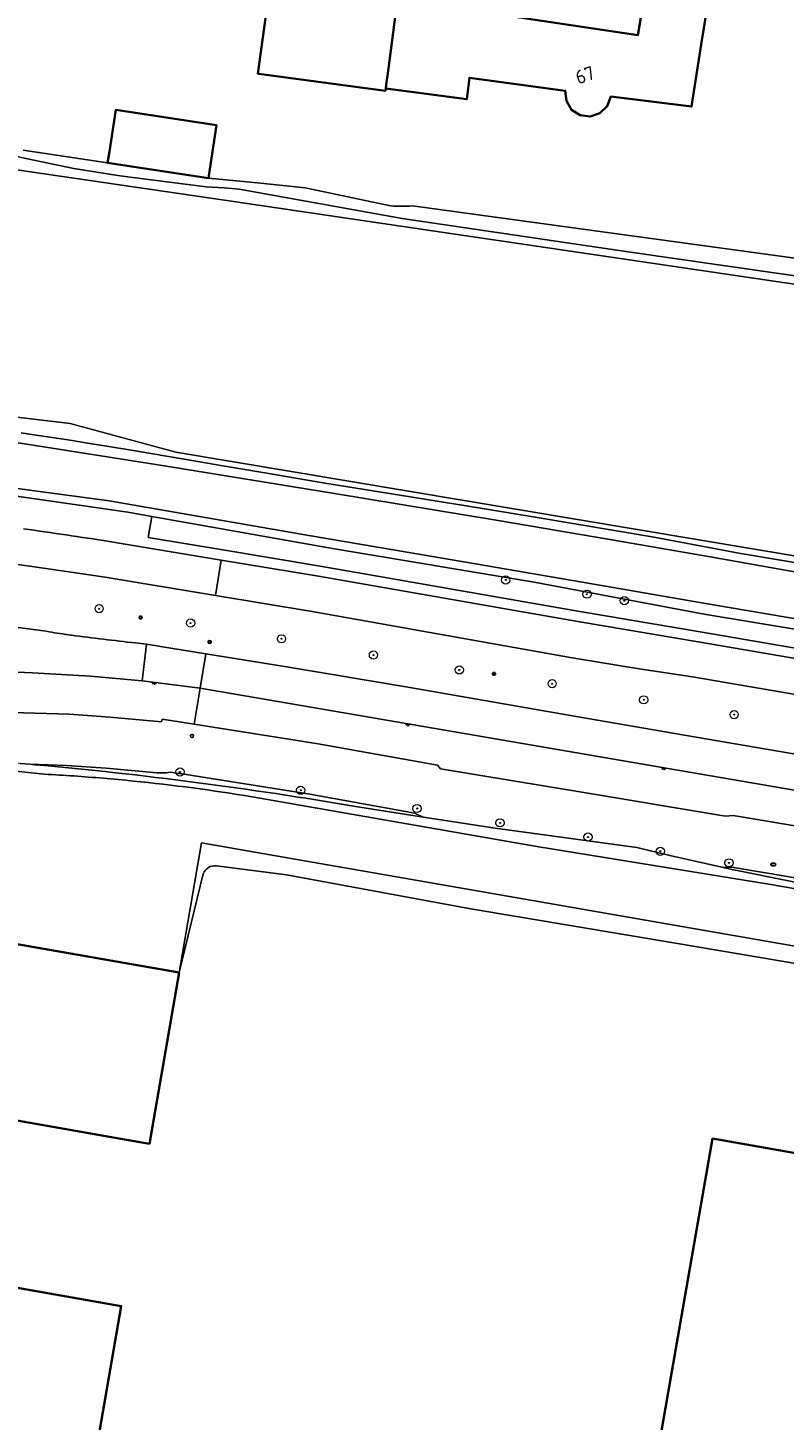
# Model space of a CAD drawing. Header units: metres. Extents: x 149984 to 156489, y 469398 to 478068.
# Tile 179 of 256: x 153975 to 154049, y 471342 to 471478. Entities that reach past the tile are written whole.
import ezdxf
from ezdxf.enums import TextEntityAlignment as Align

# ---------------------------------------------------------------- set-up
doc = ezdxf.new("R2010")
doc.units = ezdxf.units.M
doc.header["$LTSCALE"] = 0.75
for name, color, linetype, lineweight in [('B-WE-GR-BOOM-S', 252, 'Continuous', 25), ('B-WE-GR-GRAS-GV', 252, 'Continuous', 13), ('B-WE-GR-GROENVOORZIENING-GV', 252, 'Continuous', 18), ('B-WE-IE-MEUBILAIR-S', 252, 'Continuous', 25), ('B-WE-OG-BEBOUWING-GV', 6, 'Continuous', 35), ('B-WE-OG-BEBOUWING-T18', 1, 'Continuous', 18), ('B-WE-OG-TERREIN_ERF-GV', 252, 'Continuous', 18), ('B-WE-OG-TERREIN_OEVER-GV', 252, 'Continuous', 18), ('B-WE-OG-WATER-GV', 252, 'Continuous', 18), ('B-WE-OG-WATER_MEER-GV', 252, 'Continuous', 18), ('B-WE-VH-GESLOTENVERHARDING-GV', 252, 'Continuous', 18)]:
    doc.layers.add(name, color=color, linetype=linetype, lineweight=lineweight)
doc.styles.add('NLCS-ISO', font='NLCS-ISO.ttf')
doc.styles.add('NLCS-ISO-M750-T18', font='NLCS-ISO.ttf', dxfattribs={"height": 1.35})

# ---------------------------------------------------------------- blocks, each defined once
blk = doc.blocks.new('SIE-MEUBILAIR_BORD_VERKEER-SO')
blk.add_lwpolyline([(-0.5625, -0.5625), (0.5625, -0.5625), (0.5625, 0.5625), (-0.5625, 0.5625)], close=True)
at = {"style": 'NLCS-ISO'}
blk.add_text('vb', height=0.75, dxfattribs=at).set_placement((0, 0), align=Align.MIDDLE_CENTER)
blk = doc.blocks.new('SIE-MEUBILAIR_PAAL_VERKEERSBORD-SO')
blk.add_circle((0, 0), 0.75)
at = {"style": 'NLCS-ISO'}
blk.add_text('vb', height=0.75, dxfattribs=at).set_placement((0, 0.07), align=Align.MIDDLE_CENTER)
blk = doc.blocks.new('SIE-MEUBILAIR_PAAL_HECTOMETER-SO')
blk.add_circle((0, 0), 0.75)
at = {"style": 'NLCS-ISO'}
blk.add_text('hm', height=0.75, dxfattribs=at).set_placement((0.16, 0.07), align=Align.MIDDLE_CENTER)
blk = doc.blocks.new('SIE-MEUBILAIR_PAAL_LICHTMAST-SO')
for points in [[(-0.62, 0), (-1, 0)], [(-0.71, 0.71), (-0.44, 0.44)], [(0, 1), (0, 0.62)], [(0.44, 0.44), (0.71, 0.71)], [(1, 0), (0.62, 0)], [(-0.71, -0.71), (-0.44, -0.44)], [(0, -0.62), (0, -1)], [(0.44, -0.44), (0.71, -0.71)]]:
    blk.add_lwpolyline(points)
blk.add_circle((0, 0), 0.5)
blk = doc.blocks.new('SIE-MEUBILAIR_PUT_GASPUT-SO')
blk.add_ellipse((0, 0), major_axis=(1.25, 0), ratio=0.54)
at = {"style": 'NLCS-ISO'}
blk.add_text('gas ', height=0.75, dxfattribs=at).set_placement((0.53, 0.16), align=Align.MIDDLE_CENTER)
blk = doc.blocks.new('SIE-MEUBILAIR_LICHTPUNT-SO')
at = {"color": 0, "linetype": 'ByBlock', "lineweight": 18}
for points in [[(-0.62, 0), (-1.25, 0)], [(0.62, 0), (1.25, 0)], [(-0.46, -0.43), (-0.92, -0.85)], [(0, -0.62), (0, -1.25)], [(0.46, -0.43), (0.92, -0.85)]]:
    blk.add_lwpolyline(points, dxfattribs=at)
blk.add_lwpolyline([(0, 0), (0.62, 0, -1), (-0.62, 0)], format="xyb", close=True, dxfattribs=at)
blk = doc.blocks.new('SGR-BOOM_GBKN-SO')
at = {"linetype": 'ByBlock', "lineweight": 18}
h = blk.add_hatch(color=0, dxfattribs=at)
h.dxf.hatch_style = 1
edge = h.paths.add_edge_path()
edge.add_arc((0, 0), 0.25, 0, 360)
at = {"color": 0, "linetype": 'ByBlock', "lineweight": 18}
for radius in [2, 0.25]:
    blk.add_circle((0, 0), radius, dxfattribs=at)
at = {"color": 0, "linetype": 'ByBlock', "lineweight": 18, "style": 'NLCS-ISO'}
blk.add_attdef('SOORT', (2.5, 0), '', height=1.5, dxfattribs=at)

msp = doc.modelspace()

# ---------------------------------------------------------------- linework, layer by layer
at = {"layer": 'B-WE-GR-GRAS-GV', "flags": 128}
msp.add_lwpolyline([(154066.443, 471450.847), (153994.227, 471461.507), (153967.901, 471465.344), (153930.066, 471473.943), (153928.89, 471468.94), (153927.674, 471463.511), (153927.065, 471456.466), (153927.609, 471452.886), (153928.205, 471450.292), (153931.286, 471446.036), (153935.622, 471442.854), (153941.658, 471441.422), (153954.35, 471442.051), (153963.535, 471441.531), (153979.146, 471439.679), (153989.465, 471436.901), (154102.309, 471417.983)], dxfattribs=at)
at = {"layer": 'B-WE-GR-GROENVOORZIENING-GV', "flags": 128}
for points in [[(154064.383, 471415.259), (154040.669, 471419.35), (154028.922, 471421.328), (154003.578, 471425.758), (153994.076, 471427.333), (153986.769, 471428.545), (153987.137, 471430.612), (153984.776, 471431.033), (153971.194, 471432.975), (153966.92, 471433.492), (153960.706, 471434.243), (153951.578, 471434.671), (153943.451, 471434.162), (153932.028, 471434.306), (153928.89, 471436.212), (153920.504, 471435.834), (153916.238, 471435.166), (153916.222, 471435.467), (153916.209, 471435.823), (153916.197, 471436.003), (153915.211, 471435.769)], [(154064.685, 471417.149), (154041.069, 471421.049), (154024.473, 471424.188), (154004.769, 471427.471), (153987.137, 471430.612), (153986.769, 471428.545), (153994.076, 471427.333), (154003.578, 471425.758), (154028.922, 471421.328), (154040.669, 471419.35), (154064.383, 471415.259)], [(153982.963, 471428.163), (153993.912, 471426.347), (154003.41, 471424.772), (154028.753, 471420.342), (154040.501, 471418.364), (154064.213, 471414.274)], [(154113.998, 471402.371), (154091.993, 471406.074), (154091.399, 471406.174), (154070.184, 471409.771), (154063.657, 471410.883), (154039.933, 471414.924), (154034.726, 471415.715), (154028.196, 471416.8), (154002.803, 471421.333), (153993.339, 471422.89), (153982.583, 471424.659), (153975.439, 471425.717), (153968.693, 471426.636)], [(153958.828, 471421.741), (153969.609, 471420.335), (153976.562, 471419.429)], [(153985.544, 471418.25), (153986.598, 471418.12), (153987.649, 471417.968), (153987.969, 471417.917), (153992.395, 471417.196), (153999.901, 471415.973), (154004.177, 471415.266), (154012.343, 471413.886), (154028.776, 471411.035), (154031.41, 471410.572), (154038.948, 471409.285), (154062.726, 471405.209), (154069.172, 471404.104), (154090.799, 471400.418), (154091.022, 471400.38), (154108.751, 471397.381)], [(154134.362, 471385.898), (154123.475, 471387.637), (154105.682, 471390.665), (154105.718, 471390.813), (154090.201, 471393.515), (154089.846, 471393.576), (154067.964, 471397.354), (154061.612, 471398.425), (154043.908, 471401.41), (154043.162, 471401.317), (154029.141, 471403.67), (154015.316, 471405.953), (154015.026, 471406.313), (154003.391, 471408.404), (153991.256, 471410.328), (153988.158, 471410.819), (153988.083, 471410.546), (153983.067, 471411.015), (153979.044, 471411.287), (153969.008, 471411.59), (153963.231, 471411.665)], [(153974.29, 471406.481), (153975.227, 471406.401), (153978.801, 471406.293), (153982.663, 471406.032), (153987.617, 471405.568), (153988.082, 471405.547), (153988.518, 471405.565), (153988.962, 471405.625), (153990.473, 471405.39), (154002.557, 471403.474), (154012.808, 471401.629), (154013.202, 471401.422), (154013.605, 471401.255), (154013.666, 471401.236), (154020.664, 471400.142), (154034.485, 471398.263), (154037.713, 471397.484), (154042.785, 471396.333), (154043.161, 471396.317), (154043.79, 471396.357), (154060.781, 471393.495)], [(153988.962, 471405.625), (153988.518, 471405.565), (153988.082, 471405.547), (153987.617, 471405.568), (153982.663, 471406.032), (153978.801, 471406.293), (153975.227, 471406.401), (153975.714, 471406.359)], [(154007.031, 471402.274), (154013.666, 471401.236), (154013.605, 471401.255), (154013.202, 471401.422), (154012.808, 471401.629), (154002.557, 471403.474), (153990.473, 471405.39), (153988.962, 471405.625)]]:
    msp.add_lwpolyline(points, dxfattribs=at)
at = {"layer": 'B-WE-GR-GROENVOORZIENING-GV'}
for points in [[(153974.584, 471429.404, -0.0037068), (153982.963, 471428.163)], [(153976.562, 471419.429, 0.0018994), (153978.697, 471419.081)], [(153978.697, 471419.081, 0.0066234), (153979.289, 471418.997)], [(153979.289, 471418.997, 0.0036818), (153985.544, 471418.25)], [(153975.714, 471406.359, -0.0200179), (154007.031, 471402.274)]]:
    msp.add_lwpolyline(points, format="xyb", dxfattribs=at)
at = {"layer": 'B-WE-GR-GROENVOORZIENING-GV', "flags": 128}
msp.add_lwpolyline([(154060.781, 471393.495), (154043.79, 471396.357), (154043.161, 471396.317), (154042.785, 471396.333), (154043.485, 471396.174), (154050.272, 471394.805), (154060.753, 471393.188), (154063.249, 471392.803), (154081.562, 471389.933), (154067.131, 471392.424)], close=True, dxfattribs=at)
at = {"layer": 'B-WE-OG-BEBOUWING-GV', "flags": 128}
for points in [[(154034.599, 471477.626), (154035.4, 471482.36), (154035.291, 471482.378), (154035.82, 471485.513), (154035.687, 471485.534), (154035.21, 471482.542), (154019.512, 471484.944), (154018.916, 471479.952)], [(153998.456, 471480.966), (153998.229, 471479.278), (153997.501, 471473.855), (153997.581, 471473.844), (154000, 471473.519), (154009.939, 471472.184), (154009.971, 471472.422), (154010.016, 471472.754), (154010.232, 471474.365), (154010.94, 471479.637), (154000, 471481.107), (153998.502, 471481.308)], [(153982.819, 471465.162), (153992.676, 471463.656), (153992.811, 471464.54), (153993.464, 471468.815), (153983.607, 471470.321), (153982.988, 471466.27)], [(154113.749, 471317.304), (154115.623, 471327.955), (154115.663, 471328.186), (154120.561, 471356.024), (154077.337, 471363.613), (154071.424, 471364.651), (154057.597, 471367.078), (154051.649, 471368.123), (154041.889, 471369.836), (154035.02, 471330.48), (154036.085, 471330.293), (154113.644, 471316.708), (154113.702, 471317.038)]]:
    msp.add_lwpolyline(points, close=True, dxfattribs=at)
for points in [[(154010.94, 471479.637), (154010.232, 471474.365), (154010.016, 471472.754), (154009.971, 471472.422), (154017.891, 471471.357), (154018.141, 471473.453), (154027.505, 471472.195), (154027.614, 471471.194), (154028.112, 471470.337), (154028.952, 471469.792), (154029.943, 471469.667), (154030.878, 471469.988), (154031.617, 471470.679), (154031.959, 471471.623), (154039.841, 471470.638), (154040.792, 471476.708), (154041.548, 471481.528)], [(154035.4, 471482.36), (154034.599, 471477.626), (154018.916, 471479.952)], [(153957.13, 471374.53), (153960.308, 471373.975), (153966.721, 471372.855), (153984.117, 471369.817), (153986.893, 471369.332), (153989.793, 471386.063), (153957.738, 471391.661)], [(153949.147, 471342.47), (153950.571, 471342.189), (153951.991, 471341.909), (153958.525, 471340.619), (153981.142, 471336.154), (153984.143, 471353.465), (153961.462, 471357.478), (153957.568, 471358.167), (153954.384, 471358.731)]]:
    msp.add_lwpolyline(points, dxfattribs=at)
at = {"layer": 'B-WE-OG-TERREIN_ERF-GV', "flags": 128}
for points in [[(154041.548, 471481.528), (154040.792, 471476.708), (154039.841, 471470.638), (154031.959, 471471.623), (154031.617, 471470.679), (154030.878, 471469.988), (154029.943, 471469.667), (154028.952, 471469.792), (154028.112, 471470.337), (154027.614, 471471.194), (154027.505, 471472.195), (154018.141, 471473.453), (154017.891, 471471.357), (154009.971, 471472.422), (154009.939, 471472.184), (154000, 471473.519), (153997.581, 471473.844), (153997.501, 471473.855), (153998.229, 471479.278)], [(153974.573, 471466.386), (153982.819, 471465.162), (153982.988, 471466.27), (153983.607, 471470.321), (153993.464, 471468.815), (153992.811, 471464.54), (153992.676, 471463.656), (153997.746, 471463.148), (154002.12, 471462.71), (154010.44, 471460.96), (154010.74, 471460.93), (154012.32, 471460.92), (154012.6, 471460.96), (154053.502, 471455.344)], [(153992.153, 471395.694), (153989.793, 471386.063), (153986.893, 471369.332), (153984.117, 471369.817), (153966.721, 471372.855), (153960.308, 471373.975), (153957.13, 471374.53)], [(154060.57, 471385.157), (154038.468, 471388.888), (154018.076, 471392.304), (154000.299, 471395.597), (153993.451, 471396.475)], [(153954.384, 471358.731), (153957.568, 471358.167), (153961.462, 471357.478), (153984.143, 471353.465), (153981.142, 471336.154), (153958.525, 471340.619), (153951.991, 471341.909), (153951.577, 471338.602), (154017.539, 471327.383)]]:
    msp.add_lwpolyline(points, dxfattribs=at)
at = {"layer": 'B-WE-OG-TERREIN_ERF-GV'}
msp.add_lwpolyline([(153993.451, 471396.475, 0.3490374), (153992.153, 471395.694)], format="xyb", dxfattribs=at)
at = {"layer": 'B-WE-OG-TERREIN_ERF-GV', "flags": 128}
msp.add_lwpolyline([(154115.623, 471327.955), (154113.749, 471317.304), (154113.702, 471317.038), (154113.644, 471316.708), (154036.085, 471330.293), (154035.02, 471330.48), (154041.889, 471369.836), (154051.649, 471368.123), (154057.597, 471367.078), (154071.424, 471364.651), (154077.337, 471363.613), (154120.561, 471356.024), (154115.663, 471328.186)], close=True, dxfattribs=at)
at = {"layer": 'B-WE-OG-TERREIN_OEVER-GV', "flags": 128}
for points in [[(154057.88, 471452.963), (154033.663, 471456.456), (154011.571, 471459.72), (153995.676, 471462.577), (153994.21, 471462.7), (153992.43, 471462.79), (153985.28, 471463.7), (153983.8, 471463.92), (153979.52, 471464.61), (153975.6, 471465.42), (153971.05, 471466.4)], [(154102.309, 471417.983), (153989.465, 471436.901), (153979.146, 471439.679), (153963.535, 471441.531), (153954.35, 471442.051), (153941.658, 471441.422), (153935.622, 471442.854), (153931.286, 471446.036), (153928.205, 471450.292), (153927.609, 471452.886), (153927.065, 471456.466), (153927.674, 471463.511), (153926.769, 471464.872), (153925.163, 471465.123)], [(153967.901, 471465.344), (153994.227, 471461.507), (154066.443, 471450.847)], [(153973.886, 471437.831), (153988.766, 471435.5), (154004.985, 471432.832), (154020.772, 471430.25), (154032.045, 471428.313), (154041.869, 471426.625), (154072.392, 471421.201)], [(153974.36, 471438.777), (153975.598, 471438.591), (153978.513, 471438.152), (153979.336, 471438.02), (153980.834, 471437.781), (153982.927, 471437.433), (153985.519, 471437.001), (153991.816, 471435.94), (153993.676, 471435.627), (153998.177, 471434.863), (154004.422, 471433.802), (154005.257, 471433.66), (154017.637, 471431.676), (154024.566, 471430.54), (154036.012, 471428.617), (154043.259, 471427.238), (154044.251, 471427.043), (154061.524, 471424.141)], [(154061.524, 471424.141), (154044.251, 471427.043), (154043.259, 471427.238), (154036.012, 471428.617), (154024.566, 471430.54), (154017.637, 471431.676), (154005.257, 471433.66), (154004.422, 471433.802), (153998.177, 471434.863), (153993.676, 471435.627), (153991.816, 471435.94), (153985.519, 471437.001), (153982.927, 471437.433), (153980.834, 471437.781), (153979.336, 471438.02), (153978.513, 471438.152), (153975.598, 471438.591), (153974.36, 471438.777)], [(154064.841, 471418.099), (154041.386, 471422.073), (154031.247, 471423.823), (154017.617, 471426.175), (154002.667, 471428.715), (153982.967, 471432.142), (153968.869, 471434.01)], [(153971.194, 471432.975), (153984.776, 471431.033), (153987.137, 471430.612), (154004.769, 471427.471), (154024.473, 471424.188), (154041.069, 471421.049), (154064.685, 471417.149)], [(153975.714, 471406.359), (153975.227, 471406.401), (153974.29, 471406.481), (153972.865, 471406.585), (153971.439, 471406.669), (153970.011, 471406.735), (153968.583, 471406.782), (153967.154, 471406.81), (153965.725, 471406.819), (153964.296, 471406.809), (153962.868, 471406.781), (153961.44, 471406.733), (153960.012, 471406.666), (153958.377, 471406.567), (153957.161, 471406.477), (153955.737, 471406.354)], [(153982.376, 471405.035), (153984.595, 471404.835)], [(153996.197, 471403.343), (154024.748, 471398.37), (154047.577, 471394.663), (154060.621, 471392.387), (154070.388, 471390.683), (154091.983, 471387.332)], [(154143.177, 471383.21), (154124.913, 471385.16), (154116.771, 471384.08), (154088.69, 471388.816), (154081.562, 471389.933), (154063.249, 471392.803), (154060.753, 471393.188), (154050.272, 471394.805), (154043.485, 471396.174), (154042.785, 471396.333), (154037.713, 471397.484), (154034.485, 471398.263), (154020.664, 471400.142), (154013.666, 471401.236), (154007.031, 471402.274)], [(154205.785, 471361.567), (154205.307, 471361.62), (154138.784, 471373.179), (154000, 471397.338), (153991.989, 471398.732), (153989.793, 471386.063), (153992.153, 471395.694)], [(153993.451, 471396.475), (154000.299, 471395.597), (154018.076, 471392.304), (154038.468, 471388.888), (154060.57, 471385.157), (154082.453, 471381.295), (154103.528, 471377.785), (154126.897, 471373.746), (154147.33, 471370.404), (154168.078, 471366.884), (154187.122, 471363.346), (154203.214, 471360.57), (154205.58, 471360.395), (154210.924, 471360)]]:
    msp.add_lwpolyline(points, dxfattribs=at)
at = {"layer": 'B-WE-OG-TERREIN_OEVER-GV'}
for points in [[(154007.031, 471402.274, 0.0200179), (153975.714, 471406.359)], [(153961.547, 471405.955, -0.0410267), (153976.635, 471405.426)], [(153976.635, 471405.426, -0.0078376), (153982.376, 471405.035)], [(153984.595, 471404.835, -0.0160326), (153996.197, 471403.343)], [(153992.153, 471395.694, -0.3490374), (153993.451, 471396.475)]]:
    msp.add_lwpolyline(points, format="xyb", dxfattribs=at)
at = {"layer": 'B-WE-OG-WATER-GV', "flags": 128}
for points in [[(154072.392, 471421.201), (154041.869, 471426.625), (154032.045, 471428.313), (154020.772, 471430.25), (154004.985, 471432.832), (153988.766, 471435.5), (153973.886, 471437.831)], [(153968.869, 471434.01), (153982.967, 471432.142), (154002.667, 471428.715), (154017.617, 471426.175), (154031.247, 471423.823), (154041.386, 471422.073), (154064.841, 471418.099)]]:
    msp.add_lwpolyline(points, dxfattribs=at)
at = {"layer": 'B-WE-OG-WATER_MEER-GV', "flags": 128}
for points in [[(153971.05, 471466.4), (153975.6, 471465.42), (153979.52, 471464.61), (153983.8, 471463.92), (153985.28, 471463.7), (153992.43, 471462.79), (153994.21, 471462.7), (153995.676, 471462.577), (154011.571, 471459.72), (154033.663, 471456.456), (154057.88, 471452.963)], [(154053.502, 471455.344), (154012.6, 471460.96), (154012.32, 471460.92), (154010.74, 471460.93), (154010.44, 471460.96), (154002.12, 471462.71), (153997.746, 471463.148), (153992.676, 471463.656), (153982.819, 471465.162), (153974.573, 471466.386)], [(153984.595, 471404.835), (153982.376, 471405.035)], [(154142.86, 471379.97), (154139.286, 471381.291), (154121.697, 471382.235), (154091.983, 471387.332), (154070.388, 471390.683), (154060.621, 471392.387), (154047.577, 471394.663), (154024.748, 471398.37), (153996.197, 471403.343)], [(153957.738, 471391.661), (153989.793, 471386.063), (153991.989, 471398.732), (154000, 471397.338), (154138.784, 471373.179), (154205.307, 471361.62), (154205.785, 471361.567), (154212.353, 471360.832)]]:
    msp.add_lwpolyline(points, dxfattribs=at)
at = {"layer": 'B-WE-OG-WATER_MEER-GV'}
for points in [[(153976.635, 471405.426, 0.0410267), (153961.547, 471405.955)], [(153982.376, 471405.035, 0.0078376), (153976.635, 471405.426)], [(153996.197, 471403.343, 0.0160326), (153984.595, 471404.835)]]:
    msp.add_lwpolyline(points, format="xyb", dxfattribs=at)
at = {"layer": 'B-WE-VH-GESLOTENVERHARDING-GV'}
for points in [[(153982.963, 471428.163, 0.0037068), (153974.584, 471429.404)], [(153978.697, 471419.081, -0.0018994), (153976.562, 471419.429)], [(153979.289, 471418.997, -0.0066234), (153978.697, 471419.081)], [(153985.544, 471418.25, -0.0036818), (153979.289, 471418.997)]]:
    msp.add_lwpolyline(points, format="xyb", dxfattribs=at)
at = {"layer": 'B-WE-VH-GESLOTENVERHARDING-GV', "flags": 128}
for points in [[(153968.693, 471426.636), (153975.439, 471425.717), (153982.583, 471424.659), (153993.339, 471422.89), (153993.912, 471426.347), (153982.963, 471428.163)], [(153976.562, 471419.429), (153969.609, 471420.335), (153969.58, 471419.831), (153961.275, 471420.103), (153956.87, 471420.099), (153948.677, 471419.9), (153941.014, 471419.397), (153933.014, 471418.571), (153929.031, 471418.12), (153921.648, 471417.067), (153913.853, 471415.803), (153902.467, 471413.505), (153903.331, 471409.857), (153908.169, 471410.969), (153913.301, 471412.049)], [(153915.583, 471410.66), (153919.413, 471411.485), (153925.555, 471412.58), (153932.009, 471413.714), (153940.419, 471414.926), (153946.442, 471415.454), (153956.232, 471415.905), (153965.483, 471415.757), (153975.481, 471415.315), (153981.156, 471415), (153986.181, 471414.544), (153986.598, 471418.12), (153985.544, 471418.25)], [(153963.231, 471411.665), (153969.008, 471411.59), (153979.044, 471411.287), (153983.067, 471411.015), (153988.083, 471410.546), (153988.158, 471410.819), (153991.256, 471410.328), (153991.838, 471413.835), (153986.453, 471414.519), (153986.181, 471414.544), (153981.156, 471415), (153975.481, 471415.315), (153965.483, 471415.757), (153956.232, 471415.905), (153946.442, 471415.454), (153940.419, 471414.926), (153932.009, 471413.714), (153925.555, 471412.58), (153919.413, 471411.485), (153915.583, 471410.66)]]:
    msp.add_lwpolyline(points, dxfattribs=at)
for points in [[(153993.912, 471426.347), (153993.339, 471422.89), (154002.803, 471421.333), (154028.196, 471416.8), (154034.726, 471415.715), (154039.933, 471414.924), (154063.657, 471410.883), (154070.184, 471409.771), (154091.399, 471406.174), (154091.993, 471406.074), (154092.578, 471409.505), (154092.074, 471409.59), (154070.694, 471413.156), (154064.213, 471414.274), (154040.501, 471418.364), (154028.753, 471420.342), (154003.41, 471424.772)], [(153992.395, 471417.196), (153987.969, 471417.917), (153987.649, 471417.968), (153986.598, 471418.12), (153986.181, 471414.544), (153986.453, 471414.519), (153991.838, 471413.835)], [(153991.838, 471413.835), (154066.575, 471401.017), (154088.56, 471397.224), (154090.421, 471396.904), (154091.022, 471400.38), (154090.799, 471400.418), (154069.172, 471404.104), (154062.726, 471405.209), (154038.948, 471409.285), (154031.41, 471410.572), (154028.776, 471411.035), (154012.343, 471413.886), (154004.177, 471415.266), (153999.901, 471415.973), (153992.395, 471417.196)], [(153991.256, 471410.328), (154003.391, 471408.404), (154015.026, 471406.313), (154015.316, 471405.953), (154029.141, 471403.67), (154043.162, 471401.317), (154043.908, 471401.41), (154061.612, 471398.425), (154067.964, 471397.354), (154089.846, 471393.576), (154090.421, 471396.904), (154088.56, 471397.224), (154066.575, 471401.017), (153991.838, 471413.835)]]:
    msp.add_lwpolyline(points, close=True, dxfattribs=at)

# ---------------------------------------------------------------- block references
at = {"layer": 'B-WE-GR-BOOM-S', "xscale": 0.2, "yscale": 0.2, "zscale": 0.2}
for p in [(154021.696, 471424.4), (154029.626, 471423.012), (154033.28, 471422.373), (153981.986, 471421.592), (153990.917, 471420.19), (153999.802, 471418.654), (154008.775, 471417.069), (154017.163, 471415.617), (154026.228, 471414.267), (154035.173, 471412.696), (154044.002, 471411.248), (153989.884, 471405.652), (154001.675, 471403.862), (154013.035, 471402.079), (154021.142, 471400.673), (154029.73, 471399.285), (154036.796, 471397.899), (154043.5, 471396.767)]:
    msp.add_blockref('SGR-BOOM_GBKN-SO', p, dxfattribs=at)
at = {"layer": 'B-WE-IE-MEUBILAIR-S', "xscale": 0.2, "yscale": 0.2, "zscale": 0.2}
for name, p in [('SIE-MEUBILAIR_PAAL_LICHTMAST-SO', (153986.041, 471420.739)), ('SIE-MEUBILAIR_PAAL_VERKEERSBORD-SO', (153992.775, 471418.352)), ('SIE-MEUBILAIR_BORD_VERKEER-SO', (153992.775, 471418.352)), ('SIE-MEUBILAIR_PAAL_LICHTMAST-SO', (154020.551, 471415.236)), ('SIE-MEUBILAIR_LICHTPUNT-SO', (153987.365, 471414.402)), ('SIE-MEUBILAIR_PAAL_HECTOMETER-SO', (153991.062, 471409.16)), ('SIE-MEUBILAIR_LICHTPUNT-SO', (154012.129, 471410.348)), ('SIE-MEUBILAIR_LICHTPUNT-SO', (154037.125, 471406.058)), ('SIE-MEUBILAIR_PUT_GASPUT-SO', (154047.82, 471396.611))]:
    msp.add_blockref(name, p, dxfattribs=at)

# ---------------------------------------------------------------- texts
at = {"layer": 'B-WE-OG-BEBOUWING-T18', "style": 'NLCS-ISO-M750-T18'}
msp.add_text('67', height=1.35, rotation=18.9, dxfattribs=at).set_placement((154029.438, 471473.723), align=Align.MIDDLE)

doc.saveas('drawing.dxf')
